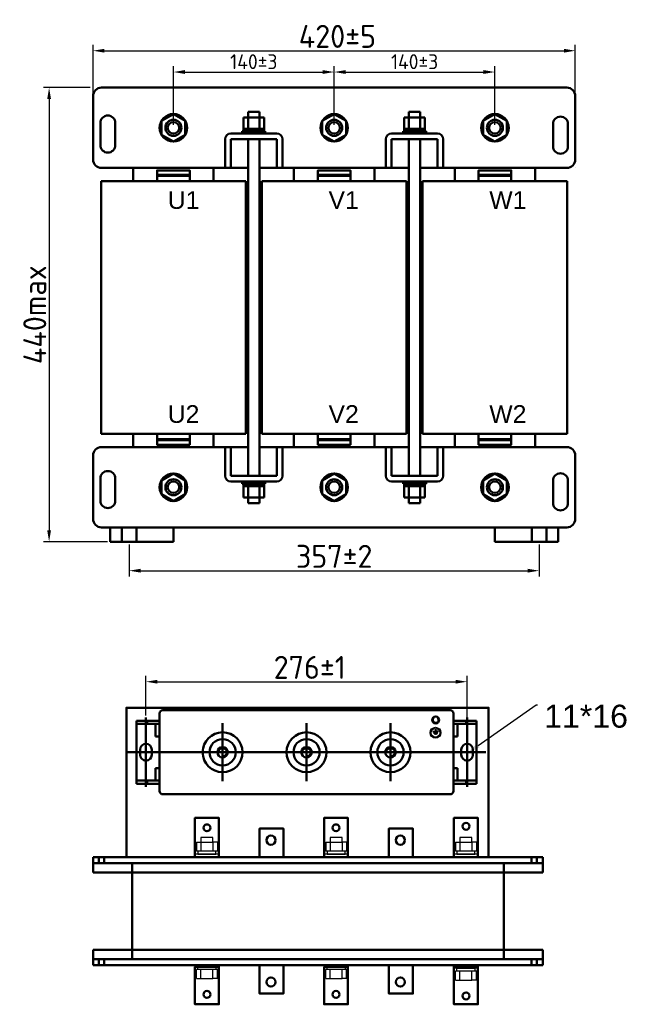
# Model space of a CAD drawing. Header units: millimetres. Extents: x -696 to 778, y 163 to 1020.
# Tile 1 of 2: x -696 to -166, y 163 to 1020. Entities that reach past the tile are written whole.
import ezdxf
from ezdxf import colors
from ezdxf.entities.mleader import LeaderData, LeaderLine
from ezdxf.math import Vec2, Vec3

# ---------------------------------------------------------------- set-up
doc = ezdxf.new("R2010")
doc.units = ezdxf.units.MM
doc.layers.get('0').update_dxf_attribs({"lineweight": 50})
doc.styles.add('GOST-2.304_Type-B', font='GOST Common.ttf')
doc.styles.get("Standard").update_dxf_attribs({"font": 'arial.ttf'})
doc.dimstyles.new('ISO-25', dxfattribs={"dimtxt": 5, "dimasz": 2.5, "dimexe": 1.25, "dimexo": 0.625, "dimtad": 1, "dimtoh": 1, "dimdec": 0, "dimtxsty": 'GOST-2.304_Type-B', "dimcen": 2.5, "dimadec": 0, "dimazin": 0, "dimtfac": 1, "dimtdec": 0, "dimtmove": 0, "dimatfit": 3, "dimfxl": 1, "dimarcsym": 0})

# ---------------------------------------------------------------- blocks, each defined once
blk = doc.blocks.new('*D11')
at = {"color": 0, "lineweight": -2, "transparency": 16777216}
for p, q in [((-585.87, 413.99), (-585.87, 448.54)), ((-306.12, 408.24), (-306.12, 448.54)), ((-575.87, 443.54), (-316.12, 443.54))]:
    blk.add_line(p, q, dxfattribs=at)
at = {"color": 0, "transparency": 16777216}
for points in [[(-575.87, 445.21), (-575.87, 441.87), (-585.87, 443.54)], [(-316.12, 445.21), (-316.12, 441.87), (-306.12, 443.54)]]:
    blk.add_solid(points, dxfattribs=at)
at = {"layer": 'Defpoints', "color": 0, "transparency": 16777216}
for p in [(-306.12, 443.54), (-585.87, 411.49), (-306.12, 405.74)]:
    blk.add_point(p, dxfattribs=at)
at = {"color": 0, "transparency": 16777216, "insert": (-443.22, 456.04), "char_height": 20, "attachment_point": 5, "style": 'GOST-2.304_Type-B'}
blk.add_mtext('276±1', dxfattribs=at)
blk = doc.blocks.new('*D55')
at = {"color": 0, "lineweight": -2, "transparency": 16777216}
for p, q in [((-634.5, 961.11), (-675.25, 961.11)), ((-670.25, 951.11), (-670.25, 575.46)), ((-619.49, 565.46), (-675.25, 565.46))]:
    blk.add_line(p, q, dxfattribs=at)
at = {"color": 0, "transparency": 16777216}
for points in [[(-671.92, 951.11), (-668.58, 951.11), (-670.25, 961.11)], [(-671.92, 575.46), (-668.58, 575.46), (-670.25, 565.46)]]:
    blk.add_solid(points, dxfattribs=at)
at = {"layer": 'Defpoints', "color": 0, "transparency": 16777216}
for p in [(-632, 961.11), (-670.25, 565.46), (-616.99, 565.46)]:
    blk.add_point(p, dxfattribs=at)
at = {"color": 0, "lineweight": 0, "transparency": 16777216, "insert": (-682.75, 763.28), "char_height": 20, "attachment_point": 5, "rotation": 90, "style": 'GOST-2.304_Type-B'}
blk.add_mtext('440max', dxfattribs=at)
blk = doc.blocks.new('*D54')
at = {"color": 0, "lineweight": -2, "transparency": 16777216}
for p, q in [((-632, 956.1), (-632, 998.24)), ((-211.84, 956.1), (-211.84, 998.24)), ((-622, 993.24), (-221.84, 993.24))]:
    blk.add_line(p, q, dxfattribs=at)
at = {"color": 0, "transparency": 16777216}
for points in [[(-622, 994.91), (-622, 991.58), (-632, 993.24)], [(-221.84, 994.91), (-221.84, 991.58), (-211.84, 993.24)]]:
    blk.add_solid(points, dxfattribs=at)
at = {"layer": 'Defpoints', "color": 0, "transparency": 16777216}
for p in [(-211.84, 993.24), (-632, 953.6), (-211.84, 953.6)]:
    blk.add_point(p, dxfattribs=at)
at = {"color": 0, "lineweight": 0, "transparency": 16777216, "insert": (-419.11, 1005.74), "char_height": 20, "attachment_point": 5, "style": 'GOST-2.304_Type-B'}
blk.add_mtext('420%%P5', dxfattribs=at)
blk = doc.blocks.new('*D58')
at = {"color": 0, "lineweight": -2, "transparency": 16777216}
for p, q in [((-600.49, 562.96), (-600.49, 535.27)), ((-243.35, 562.96), (-243.35, 535.27)), ((-590.49, 540.27), (-253.35, 540.27))]:
    blk.add_line(p, q, dxfattribs=at)
at = {"color": 0, "transparency": 16777216}
for points in [[(-590.49, 541.94), (-590.49, 538.61), (-600.49, 540.27)], [(-253.35, 541.94), (-253.35, 538.61), (-243.35, 540.27)]]:
    blk.add_solid(points, dxfattribs=at)
at = {"layer": 'Defpoints', "color": 0, "transparency": 16777216}
for p in [(-600.49, 565.46), (-243.35, 565.46), (-243.35, 540.27)]:
    blk.add_point(p, dxfattribs=at)
at = {"color": 0, "transparency": 16777216, "insert": (-421.92, 552.77), "char_height": 20, "attachment_point": 5, "style": 'GOST-2.304_Type-B'}
blk.add_mtext('357%%P2', dxfattribs=at)
blk = doc.blocks.new('*D57')
at = {"color": 0, "lineweight": -2, "transparency": 16777216}
for p, q in [((-421.92, 928.59), (-421.92, 979.69)), ((-281.87, 928.59), (-281.87, 979.69)), ((-411.92, 974.69), (-291.87, 974.69))]:
    blk.add_line(p, q, dxfattribs=at)
at = {"color": 0, "transparency": 16777216}
for points in [[(-411.92, 976.36), (-411.92, 973.03), (-421.92, 974.69)], [(-291.87, 976.36), (-291.87, 973.03), (-281.87, 974.69)]]:
    blk.add_solid(points, dxfattribs=at)
at = {"layer": 'Defpoints', "color": 0, "transparency": 16777216}
for p in [(-281.87, 974.69), (-421.92, 926.09), (-281.87, 926.09)]:
    blk.add_point(p, dxfattribs=at)
at = {"color": 0, "lineweight": 0, "transparency": 16777216, "insert": (-351.89, 983.69), "char_height": 20, "attachment_point": 5, "style": 'GOST-2.304_Type-B'}
blk.add_mtext('{\\H0.65x;140±3}', dxfattribs=at)
blk = doc.blocks.new('*D56')
at = {"color": 0, "lineweight": -2, "transparency": 16777216}
for p, q in [((-561.97, 928.59), (-561.97, 979.69)), ((-421.92, 928.59), (-421.92, 979.69)), ((-551.97, 974.69), (-431.92, 974.69))]:
    blk.add_line(p, q, dxfattribs=at)
at = {"color": 0, "transparency": 16777216}
for points in [[(-551.97, 976.36), (-551.97, 973.03), (-561.97, 974.69)], [(-431.92, 976.36), (-431.92, 973.03), (-421.92, 974.69)]]:
    blk.add_solid(points, dxfattribs=at)
at = {"layer": 'Defpoints', "color": 0, "transparency": 16777216}
for p in [(-421.92, 974.69), (-561.97, 926.09), (-421.92, 926.09)]:
    blk.add_point(p, dxfattribs=at)
at = {"color": 0, "lineweight": 0, "transparency": 16777216, "insert": (-491.95, 983.69), "char_height": 20, "attachment_point": 5, "style": 'GOST-2.304_Type-B'}
blk.add_mtext('{\\H0.65x;140±3}', dxfattribs=at)

msp = doc.modelspace()

# ---------------------------------------------------------------- hatches: boundary and pattern name
h = msp.add_hatch(color=256)
h.set_gradient(color1=(250, 250, 255), one_color=1, tint=1)
edge = h.paths.add_edge_path()
edge.add_line((-333.75, 397.1), (-332.85, 397.1))
edge.add_arc((-332.85, 397.41), 0.307, -90, 0)
edge.add_arc((-332.85, 397.41), 0.307, 0, 90)
edge.add_line((-332.85, 397.72), (-333.75, 397.72))
edge.add_line((-333.75, 397.72), (-334.66, 397.72))
edge.add_arc((-334.66, 397.41), 0.307, 90, 180)
edge.add_arc((-334.66, 397.41), 0.307, 180, 270)
edge.add_line((-334.66, 397.1), (-333.75, 397.1))
edge = h.paths.add_edge_path()
edge.add_line((-334.06, 401.83), (-334.06, 400.5))
edge.add_line((-334.06, 400.5), (-336.02, 400.5))
edge.add_arc((-336.02, 400.19), 0.307, 90, 180)
edge.add_line((-336.33, 400.19), (-336.33, 400.19))
edge.add_arc((-336.02, 400.19), 0.307, -180, -90)
edge.add_line((-336.02, 399.88), (-333.75, 399.88))
edge.add_line((-333.75, 399.88), (-331.49, 399.88))
edge.add_arc((-331.49, 400.19), 0.307, -90, 0)
edge.add_line((-331.18, 400.19), (-331.18, 400.19))
edge.add_arc((-331.49, 400.19), 0.307, 0, 90)
edge.add_line((-331.49, 400.5), (-333.45, 400.5))
edge.add_line((-333.45, 400.5), (-333.45, 401.83))
edge.add_arc((-333.75, 401.83), 0.307, 0, 90)
edge.add_arc((-333.75, 401.83), 0.307, 90, 180)
edge = h.paths.add_edge_path()
edge.add_arc((-335.34, 398.8), 0.307, 90, 180)
edge.add_arc((-335.34, 398.8), 0.307, -180, -90)
edge.add_line((-335.34, 398.49), (-333.75, 398.49))
edge.add_line((-333.75, 398.49), (-332.17, 398.49))
edge.add_arc((-332.17, 398.8), 0.307, -90, 0)
edge.add_arc((-332.17, 398.8), 0.307, 0, 90)
edge.add_line((-332.17, 399.11), (-333.75, 399.11))
edge.add_line((-333.75, 399.11), (-335.34, 399.11))

# ---------------------------------------------------------------- linework, layer by layer
for p, q in [((-596.99, 961.11), (-624.5, 961.11)), ((-596.99, 961.11), (-219.34, 961.11)), ((-632, 953.6), (-632, 898.58)), ((-211.84, 953.6), (-211.84, 898.58)), ((-500.95, 925.09), (-500.95, 935.1)), ((-500.95, 935.1), (-482.94, 935.1)), ((-496.95, 935.1), (-496.95, 940.1)), ((-496.95, 940.1), (-486.94, 940.1)), ((-496.95, 925.09), (-496.95, 935.1)), ((-486.94, 940.1), (-486.94, 935.1)), ((-486.94, 935.1), (-486.94, 925.09)), ((-482.94, 935.1), (-482.94, 925.09)), ((-360.9, 925.09), (-360.9, 935.1)), ((-360.9, 935.1), (-342.89, 935.1)), ((-356.9, 935.1), (-356.9, 940.1)), ((-356.9, 940.1), (-346.89, 940.1)), ((-356.9, 925.09), (-356.9, 935.1)), ((-346.89, 940.1), (-346.89, 935.1)), ((-346.89, 935.1), (-346.89, 925.09)), ((-342.89, 935.1), (-342.89, 925.09)), ((-471.94, 921.09), (-511.95, 921.09)), ((-481.94, 923.09), (-501.95, 923.09)), ((-501.95, 923.09), (-501.95, 921.09)), ((-482.94, 925.09), (-500.95, 925.09)), ((-500.95, 925.09), (-500.95, 923.09)), ((-500.95, 923.09), (-482.94, 923.09)), ((-491.95, 923.09), (-490.47, 925.09)), ((-482.94, 923.09), (-482.94, 925.09)), ((-481.94, 921.09), (-481.94, 923.09)), ((-331.89, 921.09), (-371.9, 921.09)), ((-341.89, 923.09), (-361.9, 923.09)), ((-361.9, 923.09), (-361.9, 921.09)), ((-342.89, 925.09), (-360.9, 925.09)), ((-360.9, 925.09), (-360.9, 923.09)), ((-360.9, 923.09), (-342.89, 923.09)), ((-351.89, 923.09), (-350.41, 925.09)), ((-342.89, 923.09), (-342.89, 925.09)), ((-341.89, 921.09), (-341.89, 923.09)), ((-516.96, 916.09), (-516.96, 891.08)), ((-511.95, 891.08), (-511.95, 916.09)), ((-511.95, 916.09), (-471.94, 916.09)), ((-496.95, 916.09), (-496.95, 622.98)), ((-486.94, 622.98), (-486.94, 916.09)), ((-471.94, 916.09), (-471.94, 891.08)), ((-466.94, 891.08), (-466.94, 916.09)), ((-376.9, 916.09), (-376.9, 891.08)), ((-371.9, 891.08), (-371.9, 916.09)), ((-371.9, 916.09), (-331.89, 916.09)), ((-356.9, 916.09), (-356.9, 622.98)), ((-346.89, 622.98), (-346.89, 916.09)), ((-331.89, 916.09), (-331.89, 891.08)), ((-326.88, 891.08), (-326.88, 916.09)), ((-624.5, 891.08), (-596.99, 891.08)), ((-496.95, 891.08), (-596.99, 891.08)), ((-596.99, 891.08), (-596.99, 891.08)), ((-596.99, 891.08), (-596.99, 879.58)), ((-576.15, 879.58), (-576.15, 889.03)), ((-576.15, 889.03), (-547.79, 889.03)), ((-576.15, 885.04), (-547.79, 885.04)), ((-576.15, 884.3), (-547.79, 884.3)), ((-547.79, 889.03), (-547.79, 879.58)), ((-547.79, 889.03), (-547.79, 879.58)), ((-526.96, 879.58), (-526.96, 891.08)), ((-516.96, 891.08), (-511.95, 891.08)), ((-356.9, 891.08), (-486.94, 891.08)), ((-471.94, 891.08), (-466.94, 891.08)), ((-456.93, 891.08), (-456.93, 879.58)), ((-436.1, 879.58), (-436.1, 889.03)), ((-436.1, 889.03), (-407.74, 889.03)), ((-436.1, 885.04), (-407.74, 885.04)), ((-436.1, 884.3), (-407.74, 884.3)), ((-407.74, 889.03), (-407.74, 879.58)), ((-407.74, 889.03), (-407.74, 879.58)), ((-386.91, 879.58), (-386.91, 891.08)), ((-376.9, 891.08), (-371.9, 891.08)), ((-356.9, 891.08), (-356.9, 891.08)), ((-219.34, 891.08), (-346.89, 891.08)), ((-331.89, 891.08), (-326.88, 891.08)), ((-316.88, 879.58), (-316.88, 891.08)), ((-296.05, 879.58), (-296.05, 889.03)), ((-296.05, 889.03), (-267.69, 889.03)), ((-296.05, 885.04), (-267.69, 885.04)), ((-296.05, 884.3), (-267.69, 884.3)), ((-267.69, 889.03), (-267.69, 879.58)), ((-267.69, 889.03), (-267.69, 879.58)), ((-246.85, 891.08), (-246.85, 879.58)), ((-211.84, 891.08), (-211.84, 891.08)), ((-625, 879.58), (-498.95, 879.58)), ((-625, 659.49), (-625, 879.58)), ((-573.79, 879.58), (-550.16, 879.58)), ((-498.95, 879.58), (-498.95, 659.49)), ((-484.94, 879.58), (-358.9, 879.58)), ((-484.94, 659.49), (-484.94, 879.58)), ((-433.74, 879.58), (-410.1, 879.58)), ((-358.9, 879.58), (-358.9, 659.49)), ((-218.84, 879.58), (-344.89, 879.58)), ((-344.89, 879.58), (-344.89, 659.49)), ((-293.68, 879.58), (-270.05, 879.58)), ((-218.84, 659.49), (-218.84, 879.58)), ((-498.95, 659.49), (-625, 659.49)), ((-596.99, 659.49), (-596.99, 647.99)), ((-576.15, 659.49), (-576.15, 650.04)), ((-576.15, 654.77), (-547.79, 654.77)), ((-576.15, 654.03), (-547.79, 654.03)), ((-573.79, 659.49), (-550.16, 659.49)), ((-547.79, 650.04), (-547.79, 659.49)), ((-547.79, 650.04), (-547.79, 659.49)), ((-526.96, 647.99), (-526.96, 659.49)), ((-358.9, 659.49), (-484.94, 659.49)), ((-456.93, 659.49), (-456.93, 647.99)), ((-436.1, 659.49), (-436.1, 650.04)), ((-436.1, 654.77), (-407.74, 654.77)), ((-436.1, 654.03), (-407.74, 654.03)), ((-433.74, 659.49), (-410.1, 659.49)), ((-407.74, 650.04), (-407.74, 659.49)), ((-407.74, 650.04), (-407.74, 659.49)), ((-386.91, 647.99), (-386.91, 659.49)), ((-344.89, 659.49), (-218.84, 659.49)), ((-316.88, 647.99), (-316.88, 659.49)), ((-296.05, 659.49), (-296.05, 650.04)), ((-296.05, 654.77), (-267.69, 654.77)), ((-296.05, 654.03), (-267.69, 654.03)), ((-293.68, 659.49), (-270.05, 659.49)), ((-267.69, 650.04), (-267.69, 659.49)), ((-267.69, 650.04), (-267.69, 659.49)), ((-246.85, 659.49), (-246.85, 647.99)), ((-596.99, 647.99), (-624.5, 647.99)), ((-596.99, 647.99), (-591.98, 647.99)), ((-596.99, 647.99), (-596.99, 647.99)), ((-596.99, 647.99), (-496.95, 647.99)), ((-576.15, 650.04), (-547.79, 650.04)), ((-531.96, 647.99), (-526.96, 647.99)), ((-516.96, 622.98), (-516.96, 647.99)), ((-516.96, 647.99), (-511.95, 647.99)), ((-511.95, 647.99), (-511.95, 622.98)), ((-486.94, 647.99), (-456.93, 647.99)), ((-486.94, 647.99), (-356.9, 647.99)), ((-471.94, 622.98), (-471.94, 647.99)), ((-471.94, 647.99), (-466.94, 647.99)), ((-466.94, 647.99), (-466.94, 622.98)), ((-456.93, 647.99), (-456.93, 647.99)), ((-456.93, 647.99), (-456.93, 647.99)), ((-436.1, 650.04), (-407.74, 650.04)), ((-376.9, 622.98), (-376.9, 647.99)), ((-376.9, 647.99), (-371.9, 647.99)), ((-371.9, 647.99), (-371.9, 622.98)), ((-346.89, 647.99), (-219.34, 647.99)), ((-331.89, 622.98), (-331.89, 647.99)), ((-331.89, 647.99), (-326.88, 647.99)), ((-326.88, 647.99), (-326.88, 622.98)), ((-311.88, 647.99), (-316.88, 647.99)), ((-296.05, 650.04), (-267.69, 650.04)), ((-632, 640.49), (-632, 585.47)), ((-211.84, 640.49), (-211.84, 585.47)), ((-511.95, 622.98), (-471.94, 622.98)), ((-471.94, 617.98), (-511.95, 617.98)), ((-501.95, 615.98), (-501.95, 617.98)), ((-481.94, 617.98), (-481.94, 615.98)), ((-371.9, 622.98), (-331.89, 622.98)), ((-331.89, 617.98), (-371.9, 617.98)), ((-361.9, 615.98), (-361.9, 617.98)), ((-341.89, 617.98), (-341.89, 615.98)), ((-481.94, 615.98), (-501.95, 615.98)), ((-500.95, 613.98), (-500.95, 615.98)), ((-500.95, 615.98), (-482.94, 615.98)), ((-500.95, 613.98), (-500.95, 603.97)), ((-482.94, 613.98), (-500.95, 613.98)), ((-496.95, 613.98), (-496.95, 603.97)), ((-491.95, 615.98), (-490.47, 613.98)), ((-486.94, 603.97), (-486.94, 613.98)), ((-482.94, 615.98), (-482.94, 613.98)), ((-482.94, 603.97), (-482.94, 613.98)), ((-341.89, 615.98), (-361.9, 615.98)), ((-360.9, 613.98), (-360.9, 615.98)), ((-360.9, 615.98), (-342.89, 615.98)), ((-360.9, 613.98), (-360.9, 603.97)), ((-342.89, 613.98), (-360.9, 613.98)), ((-356.9, 613.98), (-356.9, 603.97)), ((-351.89, 615.98), (-350.41, 613.98)), ((-346.89, 603.97), (-346.89, 613.98)), ((-342.89, 615.98), (-342.89, 613.98)), ((-342.89, 603.97), (-342.89, 613.98)), ((-500.95, 603.97), (-482.94, 603.97)), ((-496.95, 603.97), (-496.95, 598.97)), ((-486.94, 598.97), (-486.94, 603.97)), ((-360.9, 603.97), (-342.89, 603.97)), ((-356.9, 603.97), (-356.9, 598.97)), ((-346.89, 598.97), (-346.89, 603.97)), ((-496.95, 598.97), (-486.94, 598.97)), ((-356.9, 598.97), (-346.89, 598.97)), ((-624.5, 577.96), (-596.99, 577.96)), ((-616.99, 565.46), (-616.99, 577.96)), ((-616.99, 577.96), (-561.97, 577.96)), ((-606.99, 565.46), (-606.99, 577.96)), ((-219.34, 577.96), (-596.99, 577.96)), ((-593.98, 565.46), (-593.98, 577.96)), ((-561.97, 577.96), (-561.97, 565.46)), ((-226.85, 577.96), (-281.87, 577.96)), ((-281.87, 577.96), (-281.87, 565.46)), ((-249.86, 565.46), (-249.86, 577.96)), ((-236.85, 565.46), (-236.85, 577.96)), ((-226.85, 565.46), (-226.85, 577.96)), ((-561.97, 565.46), (-616.99, 565.46)), ((-606.99, 565.46), (-593.98, 565.46)), ((-281.87, 565.46), (-226.85, 565.46)), ((-249.86, 565.46), (-236.85, 565.46)), ((-573.99, 415.92), (-573.99, 348.26)), ((-571.24, 418.66), (-320.75, 418.66)), ((-318, 415.92), (-318, 348.26)), ((-519.13, 407.3), (-519.13, 356.88)), ((-446, 407.3), (-446, 356.88)), ((-372.86, 407.3), (-372.86, 356.88)), ((-596.32, 382.09), (-601.54, 382.09)), ((-571.24, 382.09), (-320.75, 382.09)), ((-388.89, 382.09), (-338.54, 382.09)), ((-295.15, 382.09), (-289.66, 382.09)), ((-571.24, 345.52), (-320.75, 345.52)), ((-465.74, 290.83), (-632, 290.83)), ((-632, 277.4), (-632, 290.83)), ((-626.9, 285.62), (-626.9, 290.83)), ((-622.15, 290.83), (-622.15, 285.62)), ((-597.97, 290.83), (-274.21, 290.83)), ((-597.97, 277.4), (-597.97, 285.62)), ((-522.33, 290.83), (-430.74, 290.83)), ((-409.89, 290.83), (-317.57, 290.83)), ((-406.45, 290.83), (-240.19, 290.83)), ((-274.21, 277.4), (-274.21, 285.62)), ((-250.03, 290.83), (-250.03, 285.62)), ((-245.29, 285.62), (-245.29, 290.83)), ((-240.19, 285.62), (-240.19, 290.83)), ((-240.19, 285.62), (-240.19, 277.4)), ((-632, 277.4), (-240.19, 277.4)), ((-597.97, 277.4), (-597.97, 210.05)), ((-274.21, 277.4), (-274.21, 210.05)), ((-632, 210.05), (-240.19, 210.05)), ((-632, 210.05), (-632, 196.62)), ((-597.97, 210.05), (-597.97, 201.83)), ((-274.21, 210.05), (-274.21, 201.83)), ((-240.19, 201.83), (-240.19, 210.05)), ((-626.9, 201.83), (-626.9, 196.62)), ((-622.15, 196.62), (-622.15, 201.83)), ((-250.03, 196.62), (-250.03, 201.83)), ((-245.29, 201.83), (-245.29, 196.62)), ((-240.19, 201.83), (-240.19, 196.62)), ((-465.74, 196.62), (-632, 196.62)), ((-597.97, 196.62), (-274.21, 196.62)), ((-406.45, 196.62), (-240.19, 196.62))]:
    msp.add_line(p, q)
at = {"color": 0}
for p, q in [((-585.87, 381.63), (-585.87, 412.26)), ((-306.12, 381.63), (-306.12, 412.26)), ((-573.99, 409.52), (-594.1, 409.52)), ((-594.1, 409.52), (-594.1, 354.66)), ((-573.99, 406.95), (-594.1, 406.95)), ((-573.99, 409.52), (-585.41, 409.52)), ((-584.96, 406.95), (-584.96, 409.52)), ((-573.99, 406.95), (-584.96, 406.95)), ((-573.99, 406.95), (-577.64, 406.95)), ((-577.64, 406.95), (-577.64, 395.8)), ((-573.99, 406.95), (-573.99, 409.52)), ((-318, 409.52), (-297.89, 409.52)), ((-318, 409.52), (-306.58, 409.52)), ((-318, 406.95), (-318, 409.52)), ((-318, 406.95), (-297.89, 406.95)), ((-318, 406.95), (-307.03, 406.95)), ((-318, 406.95), (-314.35, 406.95)), ((-314.35, 406.95), (-314.35, 395.8)), ((-307.03, 406.95), (-307.03, 409.52)), ((-297.89, 409.52), (-297.89, 354.66)), ((-573.99, 395.8), (-577.64, 395.8)), ((-573.99, 368.38), (-573.99, 395.8)), ((-318, 368.38), (-318, 395.8)), ((-318, 395.8), (-314.35, 395.8)), ((-571.24, 382.09), (-596.84, 382.09)), ((-590.9, 379.8), (-590.9, 384.37)), ((-585.87, 384.37), (-585.87, 351.92)), ((-580.84, 384.37), (-580.84, 379.8)), ((-573.99, 382.09), (-573.99, 368.38)), ((-320.75, 382.09), (-295.15, 382.09)), ((-318, 382.09), (-318, 368.38)), ((-311.15, 384.37), (-311.15, 379.8)), ((-306.12, 384.37), (-306.12, 351.92)), ((-301.09, 379.8), (-301.09, 384.37)), ((-577.64, 368.38), (-577.64, 357.49)), ((-573.99, 368.38), (-577.64, 368.38)), ((-318, 368.38), (-314.35, 368.38)), ((-314.35, 368.38), (-314.35, 357.49)), ((-573.99, 354.66), (-594.1, 354.66)), ((-573.99, 357.49), (-593.75, 357.49)), ((-573.99, 357.49), (-584.96, 357.49)), ((-584.96, 357.49), (-584.96, 354.66)), ((-573.99, 354.66), (-573.99, 357.49)), ((-318, 357.49), (-298.24, 357.49)), ((-318, 357.49), (-307.03, 357.49)), ((-318, 354.66), (-318, 357.49)), ((-318, 354.66), (-297.89, 354.66)), ((-307.03, 357.49), (-307.03, 354.66))]:
    msp.add_line(p, q, dxfattribs=at)
at = {"lineweight": 25}
for p, q in [((-336.02, 400.5), (-334.06, 400.5)), ((-336.02, 399.88), (-333.75, 399.88)), ((-333.75, 399.11), (-335.34, 399.11)), ((-333.75, 398.49), (-335.34, 398.49)), ((-334.43, 400.19), (-334.43, 400.19)), ((-334.06, 401.83), (-334.06, 400.5)), ((-331.49, 399.88), (-333.75, 399.88)), ((-333.75, 399.11), (-332.17, 399.11)), ((-333.75, 398.8), (-333.75, 398.8)), ((-333.75, 398.49), (-332.17, 398.49)), ((-333.45, 401.83), (-333.45, 400.5)), ((-331.49, 400.5), (-333.45, 400.5)), ((-331.87, 398.8), (-331.87, 398.8)), ((-331.18, 400.19), (-331.18, 400.19))]:
    msp.add_line(p, q, dxfattribs=at)
at = {"lineweight": -3}
for p, q in [((-541.87, 303.86), (-537.96, 303.86)), ((-541.87, 303.86), (-541.87, 303.86)), ((-541.87, 303.86), (-541.87, 296.04)), ((-527.54, 307.77), (-537.96, 307.77)), ((-537.96, 307.77), (-537.96, 303.86)), ((-537.96, 303.86), (-537.96, 296.04)), ((-537.96, 303.86), (-527.54, 303.86)), ((-527.54, 303.86), (-527.54, 307.77)), ((-523.63, 303.86), (-527.54, 303.86)), ((-527.54, 303.86), (-527.54, 296.04)), ((-523.63, 303.86), (-523.63, 296.04)), ((-429.31, 303.86), (-425.4, 303.86)), ((-429.31, 303.86), (-429.31, 303.86)), ((-429.31, 303.86), (-429.31, 296.04)), ((-414.98, 307.77), (-425.4, 307.77)), ((-425.4, 307.77), (-425.4, 303.86)), ((-425.4, 303.86), (-425.4, 296.04)), ((-425.4, 303.86), (-414.98, 303.86)), ((-414.98, 303.86), (-414.98, 307.77)), ((-411.08, 303.86), (-414.98, 303.86)), ((-414.98, 303.86), (-414.98, 296.04)), ((-411.08, 303.86), (-411.08, 296.04)), ((-316.27, 303.86), (-312.36, 303.86)), ((-316.27, 303.86), (-316.27, 303.86)), ((-316.27, 303.86), (-316.27, 296.04)), ((-301.94, 307.77), (-312.36, 307.77)), ((-312.36, 307.77), (-312.36, 303.86)), ((-312.36, 303.86), (-312.36, 296.04)), ((-312.36, 303.86), (-301.94, 303.86)), ((-301.94, 303.86), (-301.94, 307.77)), ((-298.03, 303.86), (-301.94, 303.86)), ((-301.94, 303.86), (-301.94, 296.04)), ((-298.03, 303.86), (-298.03, 296.04)), ((-543.17, 292.14), (-543.17, 293.44)), ((-522.33, 293.44), (-543.17, 293.44)), ((-523.63, 296.04), (-541.87, 296.04)), ((-522.33, 293.44), (-522.33, 292.14)), ((-430.62, 292.14), (-430.62, 293.44)), ((-409.77, 293.44), (-430.62, 293.44)), ((-411.08, 296.04), (-429.31, 296.04)), ((-409.77, 293.44), (-409.77, 292.14)), ((-317.57, 292.14), (-317.57, 293.44)), ((-296.73, 293.44), (-317.57, 293.44)), ((-298.03, 296.04), (-316.27, 296.04)), ((-296.73, 293.44), (-296.73, 292.14)), ((-522.33, 196.62), (-543.17, 196.62)), ((-543.17, 196.62), (-543.17, 195.31)), ((-522.33, 195.31), (-543.17, 195.31)), ((-541.87, 184.89), (-541.87, 192.71)), ((-523.63, 192.71), (-541.87, 192.71)), ((-537.96, 184.89), (-537.96, 192.71)), ((-527.54, 184.89), (-527.54, 192.71)), ((-523.63, 184.89), (-523.63, 192.71)), ((-522.33, 195.31), (-522.33, 196.62)), ((-409.78, 196.62), (-430.62, 196.62)), ((-430.62, 196.62), (-430.62, 195.31)), ((-409.78, 195.31), (-430.62, 195.31)), ((-429.31, 184.89), (-429.31, 192.71)), ((-411.08, 192.71), (-429.31, 192.71)), ((-425.41, 184.89), (-425.41, 192.71)), ((-414.99, 184.89), (-414.99, 192.71)), ((-411.08, 184.89), (-411.08, 192.71)), ((-409.78, 195.31), (-409.78, 196.62)), ((-296.73, 196.62), (-317.57, 196.62)), ((-317.57, 196.62), (-317.57, 195.31)), ((-296.73, 195.31), (-317.57, 195.31)), ((-317.57, 195.31), (-317.57, 194.01)), ((-296.73, 194.01), (-317.57, 194.01)), ((-316.27, 183.59), (-316.27, 191.41)), ((-298.04, 191.41), (-316.27, 191.41)), ((-312.36, 183.59), (-312.36, 191.41)), ((-301.94, 183.59), (-301.94, 191.41)), ((-298.04, 183.59), (-298.04, 191.41)), ((-296.73, 195.31), (-296.73, 196.62)), ((-296.73, 194.01), (-296.73, 195.31)), ((-541.87, 184.89), (-537.96, 184.89)), ((-541.87, 184.89), (-541.87, 184.89)), ((-537.96, 184.89), (-527.54, 184.89)), ((-523.63, 184.89), (-527.54, 184.89)), ((-429.31, 184.89), (-425.41, 184.89)), ((-429.31, 184.89), (-429.31, 184.89)), ((-425.41, 184.89), (-414.99, 184.89)), ((-411.08, 184.89), (-414.99, 184.89)), ((-316.27, 183.59), (-312.36, 183.59)), ((-316.27, 183.59), (-316.27, 183.59)), ((-312.36, 183.59), (-301.94, 183.59)), ((-298.04, 183.59), (-301.94, 183.59))]:
    msp.add_line(p, q, dxfattribs=at)
for points in [[(-619.08, 904.51), (-619.08, 904.51, 0.414214), (-612.58, 911.01), (-612.58, 930.3, 0.414214), (-619.08, 936.8), (-619.08, 936.8, 0.414214), (-625.58, 930.3), (-625.58, 911.01, 0.414214)], [(-224.76, 903.55), (-224.76, 903.55, -0.414214), (-231.26, 910.05), (-231.26, 929.33, -0.414214), (-224.76, 935.84), (-224.76, 935.84, -0.414214), (-218.26, 929.33), (-218.26, 910.05, -0.414214)], [(-619.08, 627.07), (-619.08, 627.07, -0.414214), (-612.58, 620.57), (-612.58, 601.29, -0.414214), (-619.08, 594.78), (-619.08, 594.78, -0.414214), (-625.58, 601.29), (-625.58, 620.57, -0.414214)], [(-224.76, 625.14), (-224.76, 625.14, 0.414214), (-231.26, 618.64), (-231.26, 599.36, 0.414214), (-224.76, 592.85), (-224.76, 592.85, 0.414214), (-218.26, 599.36), (-218.26, 618.64, 0.414214)]]:
    msp.add_lwpolyline(points, format="xyb", close=True)
for points in [[(-561.97, 914.09), (-551.58, 920.09), (-551.58, 932.1), (-561.97, 938.1), (-572.37, 932.1), (-572.37, 920.09)], [(-421.92, 914.09), (-411.52, 920.09), (-411.52, 932.1), (-421.92, 938.1), (-432.32, 932.1), (-432.32, 920.09)], [(-281.87, 914.09), (-271.47, 920.09), (-271.47, 932.1), (-281.87, 938.1), (-292.26, 932.1), (-292.26, 920.09)], [(-576.15, 879.58), (-547.79, 879.58), (-547.79, 889.03), (-576.15, 889.03)], [(-436.1, 879.58), (-407.74, 879.58), (-407.74, 889.03), (-436.1, 889.03)], [(-296.05, 879.58), (-267.69, 879.58), (-267.69, 889.03), (-296.05, 889.03)], [(-576.15, 659.49), (-547.79, 659.49), (-547.79, 650.04), (-576.15, 650.04)], [(-436.1, 659.49), (-407.74, 659.49), (-407.74, 650.04), (-436.1, 650.04)], [(-296.05, 659.49), (-267.69, 659.49), (-267.69, 650.04), (-296.05, 650.04)], [(-561.97, 600.97), (-551.58, 606.98), (-551.58, 618.98), (-561.97, 624.98), (-572.37, 618.98), (-572.37, 606.98)], [(-421.92, 600.97), (-411.52, 606.98), (-411.52, 618.98), (-421.92, 624.98), (-432.32, 618.98), (-432.32, 606.98)], [(-281.87, 600.97), (-271.47, 606.98), (-271.47, 618.98), (-281.87, 624.98), (-292.26, 618.98), (-292.26, 606.98)], [(-543.17, 290.83), (-522.33, 290.83), (-522.33, 324.92), (-543.17, 324.92)], [(-430.74, 290.83), (-409.89, 290.83), (-409.89, 324.92), (-430.74, 324.92)], [(-317.58, 290.83), (-296.73, 290.83), (-296.73, 324.92), (-317.58, 324.92)], [(-486.96, 290.83), (-466.11, 290.83), (-466.11, 315.6), (-486.96, 315.6)], [(-374.16, 290.83), (-353.31, 290.83), (-353.31, 315.6), (-374.16, 315.6)], [(-543.17, 195.31), (-522.33, 195.31), (-522.33, 162.53), (-543.17, 162.53)], [(-486.96, 196.62), (-466.11, 196.62), (-466.11, 171.85), (-486.96, 171.85)], [(-430.74, 195.31), (-409.89, 195.31), (-409.89, 162.53), (-430.74, 162.53)], [(-374.16, 196.62), (-353.31, 196.62), (-353.31, 171.85), (-374.16, 171.85)], [(-317.58, 196.62), (-296.73, 196.62), (-296.73, 162.53), (-317.58, 162.53)]]:
    msp.add_lwpolyline(points, close=True)
for points in [[(-274.21, 290.83), (-602.92, 290.83), (-602.92, 420.87), (-287.37, 420.87), (-287.37, 290.83), (-281.96, 290.83)], [(-240.19, 285.62), (-632, 285.62)], [(-240.19, 201.83), (-632, 201.83)]]:
    msp.add_lwpolyline(points)
for points in [[(-540.57, 296.04), (-540.57, 293.44), (-524.93, 293.44), (-524.93, 296.04)], [(-428.01, 296.04), (-428.01, 293.44), (-412.38, 293.44), (-412.38, 296.04)], [(-314.97, 296.04), (-314.97, 293.44), (-299.34, 293.44), (-299.34, 296.04)], [(-540.57, 192.71), (-540.57, 195.31), (-524.94, 195.31), (-524.94, 192.71)], [(-428.01, 192.71), (-428.01, 195.31), (-412.38, 195.31), (-412.38, 192.71)], [(-314.97, 191.41), (-314.97, 194.01), (-299.34, 194.01), (-299.34, 191.41)]]:
    msp.add_lwpolyline(points, close=True, dxfattribs=at)
for centre, radius in [((-561.97, 926.09), 12), ((-421.92, 926.09), 12), ((-281.87, 926.09), 12), ((-561.97, 926.09), 7), ((-561.97, 926.09), 7), ((-561.97, 926.09), 7), ((-561.97, 926.09), 5), ((-421.92, 926.09), 7), ((-421.92, 926.09), 7), ((-421.92, 926.09), 7), ((-421.92, 926.09), 5), ((-281.87, 926.09), 7), ((-281.87, 926.09), 7), ((-281.87, 926.09), 7), ((-281.87, 926.09), 5), ((-561.97, 612.98), 12), ((-561.97, 612.98), 7), ((-561.97, 612.98), 7), ((-561.97, 612.98), 7), ((-561.97, 612.98), 5), ((-421.92, 612.98), 12), ((-421.92, 612.98), 7), ((-421.92, 612.98), 7), ((-421.92, 612.98), 7), ((-421.92, 612.98), 5), ((-281.87, 612.98), 12), ((-281.87, 612.98), 7), ((-281.87, 612.98), 7), ((-281.87, 612.98), 7), ((-281.87, 612.98), 5), ((-333.49, 410.24), 3.05), ((-519.13, 382.09), 17.37), ((-446, 382.09), 17.37), ((-372.86, 382.09), 17.37), ((-519.13, 382.09), 11.43), ((-519.13, 382.09), 4.57), ((-446, 382.09), 11.43), ((-446, 382.09), 4.57), ((-372.86, 382.09), 11.43), ((-372.86, 382.09), 4.57), ((-532.75, 316.3), 3), ((-420.32, 316.3), 3), ((-307.07, 317.6), 3), ((-477.03, 305.53), 3.97), ((-364.23, 305.53), 3.97), ((-477.03, 181.92), 3.97), ((-364.23, 181.92), 3.97), ((-532.75, 171.15), 3), ((-420.32, 171.15), 3), ((-307.07, 169.85), 3)]:
    msp.add_circle(centre, radius)
at = {"lineweight": 25}
for radius in [4.76, 3.78]:
    msp.add_circle((-333.66, 399.11), radius, dxfattribs=at)
for centre, radius, start, end in [((-624.5, 953.6), 7.5, 90, 180), ((-219.34, 953.6), 7.5, 0, 90), ((-511.95, 916.09), 5, 90, 180), ((-471.94, 916.09), 5, 0, 90), ((-371.9, 916.09), 5, 90, 180), ((-331.89, 916.09), 5, 0, 90), ((-624.5, 898.58), 7.5, 180, 270), ((-219.34, 898.58), 7.5, 270, 0), ((-624.5, 640.49), 7.5, 90, 180), ((-219.34, 640.49), 7.5, 0, 90), ((-511.95, 622.98), 5, 180, 270), ((-471.94, 622.98), 5, 270, 0), ((-371.9, 622.98), 5, 180, 270), ((-331.89, 622.98), 5, 270, 0), ((-624.5, 585.47), 7.5, 180, 270), ((-219.34, 585.47), 7.5, 270, 0), ((-571.24, 415.92), 2.74, 90, 180), ((-333.49, 410.24), 2.59, 120, 45), ((-320.75, 415.92), 2.74, 0, 90), ((-519.13, 382.09), 3.66, 270, 180), ((-446, 382.09), 3.66, 270, 180), ((-372.86, 382.09), 3.66, 270, 180), ((-571.24, 348.26), 2.74, 180, 270), ((-320.75, 348.26), 2.74, 270, 0)]:
    msp.add_arc(centre, radius, start, end)
for centre, start, end in [((-334.13, 400.19), 90, 180), ((-334.13, 400.19), 180, 270), ((-333.75, 401.83), 90, 180), ((-333.75, 401.83), 0, 90), ((-333.44, 398.8), 90, 180), ((-333.44, 398.8), 180, 270), ((-332.17, 398.8), 0, 90), ((-332.17, 398.8), 270, 0), ((-331.49, 400.19), 0, 90), ((-331.49, 400.19), 270, 0)]:
    msp.add_arc(centre, 0.307, start, end, dxfattribs=at)
at = {"color": 0}
for centre, start, end in [((-585.87, 384.37), 0, 180), ((-306.12, 384.37), 0, 180), ((-585.87, 379.8), 180, 0), ((-306.12, 379.8), 180, 0)]:
    msp.add_arc(centre, 5.03, start, end, dxfattribs=at)

# ---------------------------------------------------------------- texts
at = {"lineweight": 0, "char_height": 15.438, "width": 9.1812, "attachment_point": 1}
for s, insert in [('U1', (-566.89, 870.89)), ('V1', (-426.84, 870.89)), ('W1', (-286.79, 870.89)), ('U2', (-566.89, 684.46)), ('V2', (-426.84, 684.46)), ('W2', (-286.79, 684.46))]:
    msp.add_mtext(s, dxfattribs=dict(at, insert=insert))

# ---------------------------------------------------------------- dimensions: what is measured, and where the dimension line sits
at = {"lineweight": 0}
dim = msp.add_linear_dim(base=(-211.84, 993.24), p1=(-632, 953.6), p2=(-211.84, 953.6), text='420%%P5', dimstyle='ISO-25', dxfattribs=at)
dim.commit()
dim.dimension.update_dxf_attribs({"geometry": '*D54', "text_midpoint": (-419.11, 993.24), "dimtype": 160})
for base, p1, p2, picture, middle in [((-421.92, 974.69), (-561.97, 926.09), (-421.92, 926.09), '*D56', (-491.95, 983.69)), ((-281.87, 974.69), (-421.92, 926.09), (-281.87, 926.09), '*D57', (-351.89, 983.69))]:
    dim = msp.add_linear_dim(base=base, p1=p1, p2=p2, text='{\\H0.65x;140±3}', dimstyle='ISO-25', dxfattribs=at)
    dim.commit()
    dim.dimension.update_dxf_attribs({"geometry": picture, "text_midpoint": middle})
dim = msp.add_linear_dim(base=(-670.25, 565.46), p1=(-632, 961.11), p2=(-616.99, 565.46), angle=90, text='440max', dimstyle='ISO-25', dxfattribs=at)
dim.commit()
dim.dimension.update_dxf_attribs({"geometry": '*D55', "text_midpoint": (-682.75, 763.28)})
for base, p1, p2, text, picture, middle in [((-243.35, 540.27), (-600.49, 565.46), (-243.35, 565.46), '357%%P2', '*D58', (-421.92, 540.27)), ((-306.12, 443.54), (-585.87, 411.49), (-306.12, 405.74), '276±1', '*D11', (-443.22, 443.54))]:
    dim = msp.add_linear_dim(base=base, p1=p1, p2=p2, text=text, dimstyle='ISO-25')
    dim.commit()
    dim.dimension.update_dxf_attribs({"geometry": picture, "text_midpoint": middle, "dimtype": 160})

# ---------------------------------------------------------------- leaders
ml = msp.add_multileader_mtext('Standard')
ml.set_content('11*16', color=256)
ml.set_leader_properties()
ml.build(insert=Vec2(0, 0))
ml.multileader.update_dxf_attribs({"text_left_attachment_type": 0, "text_right_attachment_type": 0, "text_top_attachment_type": 0, "text_bottom_attachment_type": 0, "dogleg_length": 0.36, "arrow_head_size": 11.76, "scale": 4})
ctx = ml.context
ctx.base_point, ctx.scale, ctx.char_height, ctx.arrow_head_size, ctx.landing_gap_size, ctx.plane_origin = Vec3(-244.88, 423.52), 4, 20, 11.76, 5.88, Vec3(-306.12, 381.13)
ctx.left_attachment, ctx.right_attachment = 0, 0
notes = []
notes.append((ctx, [(0, (1, 1, 0), (-245.94, 423.52), (1, 0), 1.06, [(0, [(-306.12, 381.13)], 256, [])])]))
ctx.mtext.insert, ctx.mtext.flow_direction = Vec3(-239, 423.52), 5
for ctx, leaders in notes:
    for number, flags, end, landing, length, lines in leaders:
        leader = LeaderData()
        leader.index, (leader.has_last_leader_line, leader.has_dogleg_vector, leader.attachment_direction) = number, flags
        leader.last_leader_point, leader.dogleg_vector, leader.dogleg_length = Vec3(end), Vec3(landing), length
        for number, points, colour, breaks in lines:
            line = LeaderLine()
            line.index, line.vertices, line.color, line.breaks = number, Vec3.list(points), colors.encode_raw_color(colour), breaks
            leader.lines.append(line)
        ctx.leaders.append(leader)

doc.saveas('drawing.dxf')
